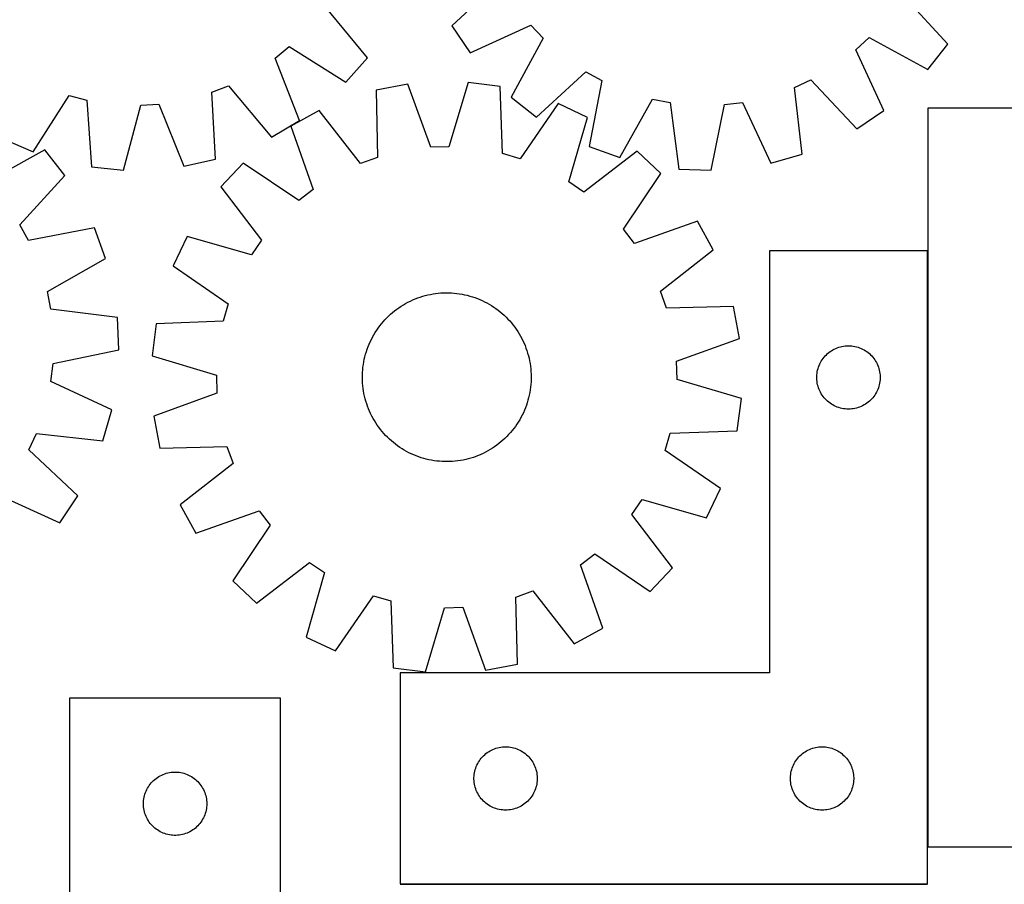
# Model space of a CAD drawing. Header units: millimetres. Extents: x 7 to 1493, y 7 to 2993.
# Tile 12 of 16: x 333 to 800, y 2375 to 2785. Entities that reach past the tile are written whole.
import ezdxf

# ---------------------------------------------------------------- set-up
doc = ezdxf.new("R2010")
doc.units = ezdxf.units.MM
doc.layers.add('COMMON', color=5, linetype='CONTINUOUS', true_color=0x0000ff)
doc.layers.add('CUT', color=7, linetype='CONTINUOUS', true_color=0x000000)

msp = doc.modelspace()

# ---------------------------------------------------------------- linework, layer by layer
at = {"layer": 'COMMON'}
for p, q in [((763.505901, 2675.381411), (763.505901, 2393.009045)), ((513.405901, 2375.28141), (763.405901, 2375.28141))]:
    msp.add_line(p, q, dxfattribs=at)
at = {"layer": 'CUT'}
for p, q in [((561.093428, 2803.630457), (537.950541, 2781.873124)), ((773.021212, 2773.320781), (751.520568, 2796.702335)), ((497.879932, 2766.729238), (477.794738, 2791.337361)), ((537.950541, 2781.873124), (546.535687, 2769.104967)), ((546.535687, 2769.104967), (575.41693, 2782.327997)), ((575.41693, 2782.327997), (581.255461, 2776.048592)), ((454.185154, 2766.642131), (460.797757, 2772.100413)), ((460.797757, 2772.100413), (487.692371, 2755.199097)), ((581.255461, 2776.048592), (565.968653, 2748.204593)), ((729.407525, 2770.658523), (735.686931, 2776.497053)), ((735.686931, 2776.497053), (763.530929, 2761.210245)), ((763.530929, 2761.210245), (773.021212, 2773.320781)), ((742.630555, 2741.777279), (729.407525, 2770.658523)), ((465.682981, 2737.031749), (454.185154, 2766.642131)), ((487.692371, 2755.199097), (497.879932, 2766.729238)), ((578.079189, 2738.714311), (601.460743, 2760.214954)), ((601.460743, 2760.214954), (608.953959, 2756.04709)), ((424.099859, 2750.451334), (432.075521, 2753.599062)), ((432.075521, 2753.599062), (452.431025, 2729.214063)), ((517.098559, 2754.25322), (501.980636, 2751.393331)), ((527.977347, 2724.40985), (517.098559, 2754.25322)), ((545.624665, 2755.105922), (536.547863, 2724.66604)), ((560.886418, 2753.154143), (545.624665, 2755.105922)), ((608.953959, 2756.04709), (603.019609, 2724.84199)), ((700.328791, 2752.722691), (708.105066, 2756.33502)), ((708.105066, 2756.33502), (729.862399, 2733.192133)), ((339.430537, 2722.228419), (356.627586, 2748.934902)), ((356.627586, 2748.934902), (364.93022, 2746.793491)), ((425.884831, 2718.737163), (424.099859, 2750.451334)), ((501.980636, 2751.393331), (502.754525, 2719.638397)), ((562.010652, 2721.409681), (560.886418, 2753.154143)), ((703.979845, 2721.168855), (700.328791, 2752.722691)), ((364.93022, 2746.793491), (367.065026, 2715.100947)), ((382.381204, 2713.636284), (390.483812, 2744.349839)), ((390.483812, 2744.349839), (399.041819, 2744.878892)), ((399.041819, 2744.878892), (410.865674, 2715.397182)), ((565.968653, 2748.204593), (578.079189, 2738.714311)), ((588.279856, 2745.150059), (570.240864, 2719.004897)), ((602.191513, 2738.577666), (588.279856, 2745.150059)), ((617.470072, 2719.558557), (633.063187, 2747.232182)), ((633.063187, 2747.232182), (641.4776, 2745.583838)), ((641.4776, 2745.583838), (645.476604, 2714.07221)), ((660.852482, 2713.512805), (667.130795, 2744.650524)), ((667.130795, 2744.650524), (675.642743, 2745.683052)), ((675.642743, 2745.683052), (689.18365, 2716.949473)), ((475.114196, 2741.767312), (461.619952, 2734.375701)), ((494.682648, 2716.746311), (475.114196, 2741.767312)), ((729.862399, 2733.192133), (742.630555, 2741.777279)), ((1213.605902, 2743.009045), (763.605902, 2743.009045)), ((763.605902, 2743.009045), (763.605902, 2393.009045)), ((452.431025, 2729.214063), (465.682981, 2737.031749)), ((593.451145, 2708.039481), (602.191513, 2738.577666)), ((461.619952, 2734.375701), (472.168779, 2704.414109)), ((325.316592, 2728.354356), (339.430537, 2722.228419)), ((345.001949, 2723.188098), (317.215781, 2707.796426)), ((354.537822, 2711.113427), (345.001949, 2723.188098)), ((536.547863, 2724.66604), (527.977347, 2724.40985)), ((570.240864, 2719.004897), (562.010652, 2721.409681)), ((625.770823, 2722.500292), (600.535422, 2703.20912)), ((603.019609, 2724.84199), (617.470072, 2719.558557)), ((636.970613, 2711.950636), (625.770823, 2722.500292)), ((689.18365, 2716.949473), (703.979845, 2721.168855)), ((410.865674, 2715.397182), (425.884831, 2718.737163)), ((439.043053, 2716.918626), (428.493397, 2705.718836)), ((465.38567, 2699.169225), (439.043053, 2716.918626)), ((502.754525, 2719.638397), (494.682648, 2716.746311)), ((367.065026, 2715.100947), (382.381204, 2713.636284)), ((619.221211, 2685.608018), (636.970613, 2711.950636)), ((645.476604, 2714.07221), (660.852482, 2713.512805)), ((333.12548, 2687.65098), (354.537822, 2711.113427)), ((600.535422, 2703.20912), (593.451145, 2708.039481)), ((428.493397, 2705.718836), (447.784569, 2680.483435)), ((472.168779, 2704.414109), (465.38567, 2699.169225)), ((654.427688, 2689.373737), (624.466096, 2678.82491)), ((661.819299, 2675.879492), (654.427688, 2689.373737)), ((337.321565, 2680.173531), (333.12548, 2687.65098)), ((368.50407, 2686.225483), (337.321565, 2680.173531)), ((373.841945, 2671.795042), (368.50407, 2686.225483)), ((624.466096, 2678.82491), (619.221211, 2685.608018)), ((412.416023, 2682.139526), (405.84363, 2668.227869)), ((442.954208, 2673.399158), (412.416023, 2682.139526)), ((447.784569, 2680.483435), (442.954208, 2673.399158)), ((636.798298, 2656.311041), (661.819299, 2675.879492)), ((763.405901, 2675.381411), (688.405901, 2675.381411)), ((688.405901, 2675.381411), (688.405901, 2475.381411)), ((763.405901, 2375.381411), (763.405901, 2675.381411)), ((346.227304, 2656.097707), (373.841945, 2671.795042)), ((405.84363, 2668.227869), (431.988792, 2650.188877)), ((347.907358, 2647.689569), (346.227304, 2656.097707)), ((531.506858, 2655.268739), (532.758922, 2655.375246)), ((532.758922, 2655.375246), (534.013713, 2655.442373)), ((534.013713, 2655.442373), (535.269993, 2655.470052)), ((535.269993, 2655.470052), (536.526523, 2655.458257)), ((536.526523, 2655.458257), (537.782063, 2655.406999)), ((537.782063, 2655.406999), (539.035373, 2655.316329)), ((639.690384, 2648.239163), (636.798298, 2656.311041)), ((516.031507, 2650.400609), (517.138295, 2650.995611)), ((517.138295, 2650.995611), (518.263226, 2651.555554)), ((518.263226, 2651.555554), (519.40519, 2652.079886)), ((519.40519, 2652.079886), (520.563061, 2652.568089)), ((520.563061, 2652.568089), (521.735695, 2653.019682)), ((521.735695, 2653.019682), (522.921936, 2653.434218)), ((522.921936, 2653.434218), (524.120612, 2653.81129)), ((524.120612, 2653.81129), (525.33054, 2654.150524)), ((525.33054, 2654.150524), (526.550527, 2654.451585)), ((526.550527, 2654.451585), (527.779369, 2654.714178)), ((527.779369, 2654.714178), (529.015853, 2654.938042)), ((529.015853, 2654.938042), (530.258758, 2655.122956)), ((530.258758, 2655.122956), (531.506858, 2655.268739)), ((539.035373, 2655.316329), (540.285216, 2655.186336)), ((540.285216, 2655.186336), (541.53036, 2655.017149)), ((541.53036, 2655.017149), (542.769575, 2654.808934)), ((542.769575, 2654.808934), (544.001638, 2654.561898)), ((544.001638, 2654.561898), (545.225334, 2654.276283)), ((545.225334, 2654.276283), (546.439454, 2653.952372)), ((546.439454, 2653.952372), (547.642801, 2653.590485)), ((547.642801, 2653.590485), (548.834188, 2653.190978)), ((548.834188, 2653.190978), (550.012437, 2652.754246)), ((550.012437, 2652.754246), (551.176387, 2652.280719)), ((551.176387, 2652.280719), (552.324889, 2651.770866)), ((552.324889, 2651.770866), (553.456809, 2651.225189)), ((553.456809, 2651.225189), (554.571031, 2650.644227)), ((379.433839, 2643.809393), (347.907358, 2647.689569)), ((431.988792, 2650.188877), (429.584008, 2641.958665)), ((508.88123, 2645.307485), (509.831568, 2646.129596)), ((509.831568, 2646.129596), (510.807259, 2646.92145)), ((510.807259, 2646.92145), (511.807342, 2647.682266)), ((511.807342, 2647.682266), (512.830829, 2648.411293)), ((512.830829, 2648.411293), (513.876711, 2649.107812)), ((513.876711, 2649.107812), (514.943954, 2649.771136)), ((514.943954, 2649.771136), (516.031507, 2650.400609)), ((554.571031, 2650.644227), (555.666454, 2650.028552)), ((555.666454, 2650.028552), (556.741998, 2649.378774)), ((556.741998, 2649.378774), (557.796601, 2648.695533)), ((557.796601, 2648.695533), (558.829223, 2647.979502)), ((558.829223, 2647.979502), (559.838844, 2647.23139)), ((559.838844, 2647.23139), (560.824468, 2646.451934)), ((560.824468, 2646.451934), (561.785123, 2645.641903)), ((671.445318, 2649.013053), (639.690384, 2648.239163)), ((674.305207, 2633.89513), (671.445318, 2649.013053)), ((380.051208, 2628.435734), (379.433839, 2643.809393)), ((429.584008, 2641.958665), (397.839546, 2640.834431)), ((504.541755, 2640.772481), (505.351785, 2641.733136)), ((505.351785, 2641.733136), (506.191591, 2642.667873)), ((506.191591, 2642.667873), (507.060344, 2643.575769)), ((507.060344, 2643.575769), (507.957185, 2644.45593)), ((507.957185, 2644.45593), (508.88123, 2645.307485)), ((561.785123, 2645.641903), (562.719859, 2644.802097)), ((562.719859, 2644.802097), (563.627756, 2643.933345)), ((563.627756, 2643.933345), (564.507916, 2643.036504)), ((564.507916, 2643.036504), (565.359472, 2642.112458)), ((565.359472, 2642.112458), (566.181583, 2641.162121)), ((397.839546, 2640.834431), (395.887767, 2625.572678)), ((500.965136, 2635.614467), (501.614915, 2636.690011)), ((501.614915, 2636.690011), (502.298156, 2637.744614)), ((502.298156, 2637.744614), (503.014186, 2638.777236)), ((503.014186, 2638.777236), (503.762299, 2639.786857)), ((503.762299, 2639.786857), (504.541755, 2640.772481)), ((566.181583, 2641.162121), (566.973437, 2640.18643)), ((566.973437, 2640.18643), (567.734253, 2639.186347)), ((567.734253, 2639.186347), (568.46328, 2638.16286)), ((568.46328, 2638.16286), (569.159799, 2637.116978)), ((569.159799, 2637.116978), (569.823123, 2636.049735)), ((498.71297, 2631.1244), (499.222823, 2632.272902)), ((499.222823, 2632.272902), (499.7685, 2633.404822)), ((499.7685, 2633.404822), (500.349462, 2634.519044)), ((500.349462, 2634.519044), (500.965136, 2635.614467)), ((569.823123, 2636.049735), (570.452596, 2634.962182)), ((570.452596, 2634.962182), (571.047598, 2633.855394)), ((571.047598, 2633.855394), (571.607541, 2632.730463)), ((571.607541, 2632.730463), (572.131873, 2631.588498)), ((644.461837, 2623.016342), (674.305207, 2633.89513)), ((348.93738, 2622.040074), (380.051208, 2628.435734)), ((497.041316, 2626.387467), (497.403204, 2627.590815)), ((497.403204, 2627.590815), (497.802711, 2628.782201)), ((497.802711, 2628.782201), (498.239443, 2629.96045)), ((498.239443, 2629.96045), (498.71297, 2631.1244)), ((572.131873, 2631.588498), (572.620076, 2630.430628)), ((572.620076, 2630.430628), (573.071669, 2629.257993)), ((573.071669, 2629.257993), (573.486205, 2628.071753)), ((573.486205, 2628.071753), (573.863276, 2626.873077)), ((716.596758, 2627.143208), (717.214584, 2627.606836)), ((717.214584, 2627.606836), (717.855458, 2628.038044)), ((717.855458, 2628.038044), (718.51768, 2628.435689)), ((718.51768, 2628.435689), (719.199494, 2628.798717)), ((719.199494, 2628.798717), (719.899092, 2629.126164)), ((719.899092, 2629.126164), (720.614619, 2629.417163)), ((720.614619, 2629.417163), (721.344178, 2629.670941)), ((721.344178, 2629.670941), (722.085834, 2629.886827)), ((722.085834, 2629.886827), (722.83762, 2630.064246)), ((722.83762, 2630.064246), (723.597542, 2630.202729)), ((723.597542, 2630.202729), (724.363586, 2630.301909)), ((724.363586, 2630.301909), (725.133719, 2630.361522)), ((725.133719, 2630.361522), (725.905901, 2630.381411)), ((725.905901, 2630.381411), (726.678082, 2630.361522)), ((726.678082, 2630.361522), (727.448216, 2630.301909)), ((727.448216, 2630.301909), (728.214259, 2630.202729)), ((728.214259, 2630.202729), (728.974182, 2630.064246)), ((728.974182, 2630.064246), (729.725967, 2629.886827)), ((729.725967, 2629.886827), (730.467623, 2629.670941)), ((730.467623, 2629.670941), (731.197182, 2629.417163)), ((731.197182, 2629.417163), (731.912709, 2629.126164)), ((731.912709, 2629.126164), (732.612308, 2628.798717)), ((732.612308, 2628.798717), (733.294122, 2628.435689)), ((733.294122, 2628.435689), (733.956344, 2628.038044)), ((733.956344, 2628.038044), (734.597217, 2627.606836)), ((734.597217, 2627.606836), (735.215043, 2627.143208)), ((395.887767, 2625.572678), (426.327649, 2616.495876)), ((495.97654, 2621.478373), (496.184754, 2622.717588)), ((496.184754, 2622.717588), (496.431791, 2623.949651)), ((496.431791, 2623.949651), (496.717406, 2625.173347)), ((496.717406, 2625.173347), (497.041316, 2626.387467)), ((573.863276, 2626.873077), (574.20251, 2625.663148)), ((574.20251, 2625.663148), (574.503572, 2624.443161)), ((574.503572, 2624.443161), (574.766165, 2623.21432)), ((574.766165, 2623.21432), (574.990029, 2621.977836)), ((644.718027, 2614.445826), (644.461837, 2623.016342)), ((712.665719, 2622.431062), (713.046181, 2623.103303)), ((713.046181, 2623.103303), (713.460745, 2623.755067)), ((713.460745, 2623.755067), (713.908312, 2624.384625)), ((713.908312, 2624.384625), (714.387694, 2624.990308)), ((714.387694, 2624.990308), (714.89762, 2625.570511)), ((714.89762, 2625.570511), (715.436738, 2626.123694)), ((715.436738, 2626.123694), (716.003619, 2626.64839)), ((716.003619, 2626.64839), (716.596758, 2627.143208)), ((735.215043, 2627.143208), (735.808182, 2626.64839)), ((735.808182, 2626.64839), (736.375063, 2626.123694)), ((736.375063, 2626.123694), (736.914181, 2625.570511)), ((736.914181, 2625.570511), (737.424107, 2624.990308)), ((737.424107, 2624.990308), (737.903489, 2624.384625)), ((737.903489, 2624.384625), (738.351056, 2623.755067)), ((738.351056, 2623.755067), (738.76562, 2623.103303)), ((738.76562, 2623.103303), (739.146083, 2622.431062)), ((347.936949, 2613.524294), (348.93738, 2622.040074)), ((495.58669, 2617.730076), (495.67736, 2618.983386)), ((495.67736, 2618.983386), (495.807353, 2620.23323)), ((495.807353, 2620.23323), (495.97654, 2621.478373)), ((574.990029, 2621.977836), (575.174943, 2620.734931)), ((575.174943, 2620.734931), (575.320726, 2619.48683)), ((575.320726, 2619.48683), (575.427233, 2618.234767)), ((575.427233, 2618.234767), (575.494359, 2616.979976)), ((711.030061, 2617.307386), (711.148931, 2618.070622)), ((711.148931, 2618.070622), (711.306935, 2618.826727)), ((711.306935, 2618.826727), (711.503653, 2619.573695)), ((711.503653, 2619.573695), (711.738562, 2620.309546)), ((711.738562, 2620.309546), (712.011041, 2621.032329)), ((712.011041, 2621.032329), (712.320367, 2621.740127)), ((712.320367, 2621.740127), (712.665719, 2622.431062)), ((739.146083, 2622.431062), (739.491435, 2621.740127)), ((739.491435, 2621.740127), (739.80076, 2621.032329)), ((739.80076, 2621.032329), (740.073239, 2620.309546)), ((740.073239, 2620.309546), (740.308149, 2619.573695)), ((740.308149, 2619.573695), (740.504866, 2618.826727)), ((740.504866, 2618.826727), (740.66287, 2618.070622)), ((740.66287, 2618.070622), (740.781741, 2617.307386)), ((376.721374, 2600.09181), (347.936949, 2613.524294)), ((426.327649, 2616.495876), (426.583838, 2607.92536)), ((495.523637, 2615.218007), (495.535432, 2616.474537)), ((495.551316, 2613.961726), (495.523637, 2615.218007)), ((495.535432, 2616.474537), (495.58669, 2617.730076)), ((495.618442, 2612.706935), (495.551316, 2613.961726)), ((575.510243, 2614.467165), (575.458986, 2613.211626)), ((575.494359, 2616.979976), (575.522039, 2615.723695)), ((575.522039, 2615.723695), (575.510243, 2614.467165)), ((675.157909, 2605.369024), (644.718027, 2614.445826)), ((710.910874, 2615.767629), (710.950638, 2616.539043)), ((710.910874, 2614.995192), (710.910874, 2615.767629)), ((710.950638, 2614.223779), (710.910874, 2614.995192)), ((710.950638, 2616.539043), (711.030061, 2617.307386)), ((711.030061, 2613.455435), (710.950638, 2614.223779)), ((711.148931, 2612.692199), (711.030061, 2613.455435)), ((740.781741, 2613.455435), (740.66287, 2612.692199)), ((740.781741, 2617.307386), (740.861164, 2616.539043)), ((740.861164, 2614.223779), (740.781741, 2613.455435)), ((740.861164, 2616.539043), (740.900928, 2615.767629)), ((740.900928, 2614.995192), (740.861164, 2614.223779)), ((740.900928, 2615.767629), (740.900928, 2614.995192)), ((495.72495, 2611.454871), (495.618442, 2612.706935)), ((495.870732, 2610.206771), (495.72495, 2611.454871)), ((496.055647, 2608.963866), (495.870732, 2610.206771)), ((496.279511, 2607.727382), (496.055647, 2608.963866)), ((575.069136, 2609.463329), (574.860921, 2608.224114)), ((575.238323, 2610.708472), (575.069136, 2609.463329)), ((575.368316, 2611.958316), (575.238323, 2610.708472)), ((575.458986, 2613.211626), (575.368316, 2611.958316)), ((711.306935, 2611.936095), (711.148931, 2612.692199)), ((711.503653, 2611.189126), (711.306935, 2611.936095)), ((711.738562, 2610.453275), (711.503653, 2611.189126)), ((712.011041, 2609.730492), (711.738562, 2610.453275)), ((712.320367, 2609.022695), (712.011041, 2609.730492)), ((712.665719, 2608.33176), (712.320367, 2609.022695)), ((739.491435, 2609.022695), (739.146083, 2608.33176)), ((739.80076, 2609.730492), (739.491435, 2609.022695)), ((740.073239, 2610.453275), (739.80076, 2609.730492)), ((740.308149, 2611.189126), (740.073239, 2610.453275)), ((740.504866, 2611.936095), (740.308149, 2611.189126)), ((740.66287, 2612.692199), (740.504866, 2611.936095)), ((426.583838, 2607.92536), (396.740469, 2597.046572)), ((496.542103, 2606.498541), (496.279511, 2607.727382)), ((496.843165, 2605.278553), (496.542103, 2606.498541)), ((497.182399, 2604.068625), (496.843165, 2605.278553)), ((497.55947, 2602.869949), (497.182399, 2604.068625)), ((574.004359, 2604.554234), (573.642472, 2603.350887)), ((574.32827, 2605.768355), (574.004359, 2604.554234)), ((574.613885, 2606.992051), (574.32827, 2605.768355)), ((574.860921, 2608.224114), (574.613885, 2606.992051)), ((673.20613, 2590.107271), (675.157909, 2605.369024)), ((713.046181, 2607.659519), (712.665719, 2608.33176)), ((713.460745, 2607.007755), (713.046181, 2607.659519)), ((713.908312, 2606.378196), (713.460745, 2607.007755)), ((714.387694, 2605.772513), (713.908312, 2606.378196)), ((714.89762, 2605.192311), (714.387694, 2605.772513)), ((715.436738, 2604.639128), (714.89762, 2605.192311)), ((716.003619, 2604.114432), (715.436738, 2604.639128)), ((716.596758, 2603.619614), (716.003619, 2604.114432)), ((735.808182, 2604.114432), (735.215043, 2603.619614)), ((736.375063, 2604.639128), (735.808182, 2604.114432)), ((736.914181, 2605.192311), (736.375063, 2604.639128)), ((737.424107, 2605.772513), (736.914181, 2605.192311)), ((737.903489, 2606.378196), (737.424107, 2605.772513)), ((738.351056, 2607.007755), (737.903489, 2606.378196)), ((738.76562, 2607.659519), (738.351056, 2607.007755)), ((739.146083, 2608.33176), (738.76562, 2607.659519)), ((372.557805, 2585.279813), (376.721374, 2600.09181)), ((497.974007, 2601.683708), (497.55947, 2602.869949)), ((498.4256, 2600.511074), (497.974007, 2601.683708)), ((498.913803, 2599.353204), (498.4256, 2600.511074)), ((572.332706, 2599.817302), (571.822853, 2598.6688)), ((572.806232, 2600.981252), (572.332706, 2599.817302)), ((573.242965, 2602.159501), (572.806232, 2600.981252)), ((573.642472, 2603.350887), (573.242965, 2602.159501)), ((717.214584, 2603.155986), (716.596758, 2603.619614)), ((717.855458, 2602.724777), (717.214584, 2603.155986)), ((718.51768, 2602.327132), (717.855458, 2602.724777)), ((719.199494, 2601.964104), (718.51768, 2602.327132)), ((719.899092, 2601.636657), (719.199494, 2601.964104)), ((720.614619, 2601.345658), (719.899092, 2601.636657)), ((721.344178, 2601.09188), (720.614619, 2601.345658)), ((722.085834, 2600.875995), (721.344178, 2601.09188)), ((722.83762, 2600.698575), (722.085834, 2600.875995)), ((723.597542, 2600.560092), (722.83762, 2600.698575)), ((724.363586, 2600.460913), (723.597542, 2600.560092)), ((725.133719, 2600.401299), (724.363586, 2600.460913)), ((725.905901, 2600.381411), (725.133719, 2600.401299)), ((726.678082, 2600.401299), (725.905901, 2600.381411)), ((727.448216, 2600.460913), (726.678082, 2600.401299)), ((728.214259, 2600.560092), (727.448216, 2600.460913)), ((728.974182, 2600.698575), (728.214259, 2600.560092)), ((729.725967, 2600.875995), (728.974182, 2600.698575)), ((730.467623, 2601.09188), (729.725967, 2600.875995)), ((731.197182, 2601.345658), (730.467623, 2601.09188)), ((731.912709, 2601.636657), (731.197182, 2601.345658)), ((732.612308, 2601.964104), (731.912709, 2601.636657)), ((733.294122, 2602.327132), (732.612308, 2601.964104)), ((733.956344, 2602.724777), (733.294122, 2602.327132)), ((734.597217, 2603.155986), (733.956344, 2602.724777)), ((735.215043, 2603.619614), (734.597217, 2603.155986)), ((396.740469, 2597.046572), (399.600357, 2581.928649)), ((499.438135, 2598.211239), (498.913803, 2599.353204)), ((499.998078, 2597.086308), (499.438135, 2598.211239)), ((500.59308, 2595.97952), (499.998078, 2597.086308)), ((501.222553, 2594.891967), (500.59308, 2595.97952)), ((501.885876, 2593.824724), (501.222553, 2594.891967)), ((570.080539, 2595.327235), (569.430761, 2594.251691)), ((570.696213, 2596.422658), (570.080539, 2595.327235)), ((571.277176, 2597.53688), (570.696213, 2596.422658)), ((571.822853, 2598.6688), (571.277176, 2597.53688)), ((502.582395, 2592.778842), (501.885876, 2593.824724)), ((503.311423, 2591.755355), (502.582395, 2592.778842)), ((504.072239, 2590.755272), (503.311423, 2591.755355)), ((504.864093, 2589.779581), (504.072239, 2590.755272)), ((566.503921, 2590.169221), (565.69389, 2589.208566)), ((567.283377, 2591.154845), (566.503921, 2590.169221)), ((568.031489, 2592.164466), (567.283377, 2591.154845)), ((568.747519, 2593.197088), (568.031489, 2592.164466)), ((569.430761, 2594.251691), (568.747519, 2593.197088)), ((641.461668, 2588.983037), (673.20613, 2590.107271)), ((337.407442, 2581.022043), (340.990429, 2588.811881)), ((340.990429, 2588.811881), (372.557805, 2585.279813)), ((505.686203, 2588.829243), (504.864093, 2589.779581)), ((506.537759, 2587.905198), (505.686203, 2588.829243)), ((507.41792, 2587.008357), (506.537759, 2587.905198)), ((508.325816, 2586.139605), (507.41792, 2587.008357)), ((509.260553, 2585.299799), (508.325816, 2586.139605)), ((562.164445, 2585.634217), (561.214108, 2584.812106)), ((563.088491, 2586.485772), (562.164445, 2585.634217)), ((563.985332, 2587.365933), (563.088491, 2586.485772)), ((564.854084, 2588.273829), (563.985332, 2587.365933)), ((565.69389, 2589.208566), (564.854084, 2588.273829)), ((639.056884, 2580.752825), (641.461668, 2588.983037)), ((360.632191, 2559.352115), (337.407442, 2581.022043)), ((399.600357, 2581.928649), (431.355292, 2582.702538)), ((431.355292, 2582.702538), (434.247377, 2574.630661)), ((510.221207, 2584.489768), (509.260553, 2585.299799)), ((511.206832, 2583.710312), (510.221207, 2584.489768)), ((512.216453, 2582.9622), (511.206832, 2583.710312)), ((513.249074, 2582.246169), (512.216453, 2582.9622)), ((514.303678, 2581.562928), (513.249074, 2582.246169)), ((515.379222, 2580.913149), (514.303678, 2581.562928)), ((516.474645, 2580.297475), (515.379222, 2580.913149)), ((556.101721, 2581.170566), (555.014169, 2580.541093)), ((557.168965, 2581.833889), (556.101721, 2581.170566)), ((558.214846, 2582.530409), (557.168965, 2581.833889)), ((559.238334, 2583.259436), (558.214846, 2582.530409)), ((560.238416, 2584.020252), (559.238334, 2583.259436)), ((561.214108, 2584.812106), (560.238416, 2584.020252)), ((665.202046, 2562.713833), (639.056884, 2580.752825)), ((517.588867, 2579.716513), (516.474645, 2580.297475)), ((518.720787, 2579.170836), (517.588867, 2579.716513)), ((519.869289, 2578.660983), (518.720787, 2579.170836)), ((521.033239, 2578.187456), (519.869289, 2578.660983)), ((522.211488, 2577.750724), (521.033239, 2578.187456)), ((523.402874, 2577.351217), (522.211488, 2577.750724)), ((524.606221, 2576.98933), (523.402874, 2577.351217)), ((525.820342, 2576.665419), (524.606221, 2576.98933)), ((527.044037, 2576.379804), (525.820342, 2576.665419)), ((528.276101, 2576.132768), (527.044037, 2576.379804)), ((529.515316, 2575.924553), (528.276101, 2576.132768)), ((543.266306, 2576.227524), (542.029823, 2576.00366)), ((544.495148, 2576.490117), (543.266306, 2576.227524)), ((545.715135, 2576.791178), (544.495148, 2576.490117)), ((546.925064, 2577.130412), (545.715135, 2576.791178)), ((548.12374, 2577.507484), (546.925064, 2577.130412)), ((549.30998, 2577.92202), (548.12374, 2577.507484)), ((550.482614, 2578.373613), (549.30998, 2577.92202)), ((551.640485, 2578.861816), (550.482614, 2578.373613)), ((552.78245, 2579.386148), (551.640485, 2578.861816)), ((553.907381, 2579.946091), (552.78245, 2579.386148)), ((555.014169, 2580.541093), (553.907381, 2579.946091)), ((434.247377, 2574.630661), (409.226377, 2555.06221)), ((530.760459, 2575.755366), (529.515316, 2575.924553)), ((532.010303, 2575.625373), (530.760459, 2575.755366)), ((533.263613, 2575.534703), (532.010303, 2575.625373)), ((534.519152, 2575.483445), (533.263613, 2575.534703)), ((535.775682, 2575.47165), (534.519152, 2575.483445)), ((537.031963, 2575.499329), (535.775682, 2575.47165)), ((538.286754, 2575.566456), (537.031963, 2575.499329)), ((539.538817, 2575.672963), (538.286754, 2575.566456)), ((540.786918, 2575.818746), (539.538817, 2575.672963)), ((542.029823, 2576.00366), (540.786918, 2575.818746)), ((658.629652, 2548.802176), (665.202046, 2562.713833)), ((323.164353, 2559.665735), (352.095243, 2546.551683)), ((352.095243, 2546.551683), (360.632191, 2559.352115)), ((623.261107, 2550.458267), (628.091468, 2557.542544)), ((628.091468, 2557.542544), (658.629652, 2548.802176)), ((409.226377, 2555.06221), (416.617987, 2541.567965)), ((416.617987, 2541.567965), (446.57958, 2552.116792)), ((446.57958, 2552.116792), (451.824464, 2545.333684)), ((642.552279, 2525.222866), (623.261107, 2550.458267)), ((451.824464, 2545.333684), (434.075062, 2518.991066)), ((598.876897, 2526.527593), (605.660005, 2531.772477)), ((605.660005, 2531.772477), (632.002623, 2514.023076)), ((445.274853, 2508.44141), (470.510253, 2527.732582)), ((470.510253, 2527.732582), (477.594531, 2522.902221)), ((609.425724, 2496.566001), (598.876897, 2526.527593)), ((632.002623, 2514.023076), (642.552279, 2525.222866)), ((477.594531, 2522.902221), (468.854163, 2492.364036)), ((434.075062, 2518.991066), (445.274853, 2508.44141)), ((482.76582, 2485.791643), (500.804812, 2511.936805)), ((500.804812, 2511.936805), (509.035024, 2509.532021)), ((568.29115, 2511.303305), (576.363028, 2514.195391)), ((569.06504, 2479.54837), (568.29115, 2511.303305)), ((576.363028, 2514.195391), (595.931479, 2489.17439)), ((509.035024, 2509.532021), (510.159258, 2477.787559)), ((525.421011, 2475.83578), (534.497813, 2506.275662)), ((534.497813, 2506.275662), (543.068328, 2506.531852)), ((543.068328, 2506.531852), (553.947117, 2476.688482)), ((468.854163, 2492.364036), (482.76582, 2485.791643)), ((595.931479, 2489.17439), (609.425724, 2496.566001)), ((553.947117, 2476.688482), (569.06504, 2479.54837)), ((510.159258, 2477.787559), (525.421011, 2475.83578)), ((688.405901, 2475.381411), (513.405901, 2475.381411)), ((513.405901, 2475.381411), (513.405901, 2375.381411)), ((456.761987, 2463.404114), (356.761987, 2463.404114)), ((356.761987, 2463.404114), (356.761987, 2213.404114)), ((456.761987, 2288.404114), (456.761987, 2463.404114)), ((552.39762, 2435.570511), (552.936738, 2436.123694)), ((552.936738, 2436.123694), (553.503619, 2436.64839)), ((553.503619, 2436.64839), (554.096758, 2437.143208)), ((554.096758, 2437.143208), (554.714584, 2437.606836)), ((554.714584, 2437.606836), (555.355458, 2438.038044)), ((555.355458, 2438.038044), (556.01768, 2438.435689)), ((556.01768, 2438.435689), (556.699494, 2438.798717)), ((556.699494, 2438.798717), (557.399092, 2439.126164)), ((557.399092, 2439.126164), (558.114619, 2439.417163)), ((558.114619, 2439.417163), (558.844178, 2439.670941)), ((558.844178, 2439.670941), (559.585834, 2439.886827)), ((559.585834, 2439.886827), (560.33762, 2440.064246)), ((560.33762, 2440.064246), (561.097542, 2440.202729)), ((561.097542, 2440.202729), (561.863586, 2440.301909)), ((561.863586, 2440.301909), (562.633719, 2440.361522)), ((562.633719, 2440.361522), (563.405901, 2440.381411)), ((563.405901, 2440.381411), (564.178082, 2440.361522)), ((564.178082, 2440.361522), (564.948216, 2440.301909)), ((564.948216, 2440.301909), (565.714259, 2440.202729)), ((565.714259, 2440.202729), (566.474182, 2440.064246)), ((566.474182, 2440.064246), (567.225967, 2439.886827)), ((567.225967, 2439.886827), (567.967623, 2439.670941)), ((567.967623, 2439.670941), (568.697182, 2439.417163)), ((568.697182, 2439.417163), (569.412709, 2439.126164)), ((569.412709, 2439.126164), (570.112308, 2438.798717)), ((570.112308, 2438.798717), (570.794122, 2438.435689)), ((570.794122, 2438.435689), (571.456344, 2438.038044)), ((571.456344, 2438.038044), (572.097217, 2437.606836)), ((572.097217, 2437.606836), (572.715043, 2437.143208)), ((572.715043, 2437.143208), (573.308182, 2436.64839)), ((573.308182, 2436.64839), (573.875063, 2436.123694)), ((573.875063, 2436.123694), (574.414181, 2435.570511)), ((702.39762, 2435.570511), (702.936738, 2436.123694)), ((702.936738, 2436.123694), (703.503619, 2436.64839)), ((703.503619, 2436.64839), (704.096758, 2437.143208)), ((704.096758, 2437.143208), (704.714584, 2437.606836)), ((704.714584, 2437.606836), (705.355458, 2438.038044)), ((705.355458, 2438.038044), (706.01768, 2438.435689)), ((706.01768, 2438.435689), (706.699494, 2438.798717)), ((706.699494, 2438.798717), (707.399092, 2439.126164)), ((707.399092, 2439.126164), (708.114619, 2439.417163)), ((708.114619, 2439.417163), (708.844178, 2439.670941)), ((708.844178, 2439.670941), (709.585834, 2439.886827)), ((709.585834, 2439.886827), (710.33762, 2440.064246)), ((710.33762, 2440.064246), (711.097542, 2440.202729)), ((711.097542, 2440.202729), (711.863586, 2440.301909)), ((711.863586, 2440.301909), (712.633719, 2440.361522)), ((712.633719, 2440.361522), (713.405901, 2440.381411)), ((713.405901, 2440.381411), (714.178082, 2440.361522)), ((714.178082, 2440.361522), (714.948216, 2440.301909)), ((714.948216, 2440.301909), (715.714259, 2440.202729)), ((715.714259, 2440.202729), (716.474182, 2440.064246)), ((716.474182, 2440.064246), (717.225967, 2439.886827)), ((717.225967, 2439.886827), (717.967623, 2439.670941)), ((717.967623, 2439.670941), (718.697182, 2439.417163)), ((718.697182, 2439.417163), (719.412709, 2439.126164)), ((719.412709, 2439.126164), (720.112308, 2438.798717)), ((720.112308, 2438.798717), (720.794122, 2438.435689)), ((720.794122, 2438.435689), (721.456344, 2438.038044)), ((721.456344, 2438.038044), (722.097217, 2437.606836)), ((722.097217, 2437.606836), (722.715043, 2437.143208)), ((722.715043, 2437.143208), (723.308182, 2436.64839)), ((723.308182, 2436.64839), (723.875063, 2436.123694)), ((723.875063, 2436.123694), (724.414181, 2435.570511)), ((549.511041, 2431.032329), (549.820367, 2431.740127)), ((549.820367, 2431.740127), (550.165719, 2432.431062)), ((550.165719, 2432.431062), (550.546181, 2433.103303)), ((550.546181, 2433.103303), (550.960745, 2433.755067)), ((550.960745, 2433.755067), (551.408312, 2434.384625)), ((551.408312, 2434.384625), (551.887694, 2434.990308)), ((551.887694, 2434.990308), (552.39762, 2435.570511)), ((574.414181, 2435.570511), (574.924107, 2434.990308)), ((574.924107, 2434.990308), (575.403489, 2434.384625)), ((575.403489, 2434.384625), (575.851056, 2433.755067)), ((575.851056, 2433.755067), (576.26562, 2433.103303)), ((576.26562, 2433.103303), (576.646083, 2432.431062)), ((576.646083, 2432.431062), (576.991435, 2431.740127)), ((576.991435, 2431.740127), (577.30076, 2431.032329)), ((699.511041, 2431.032329), (699.820367, 2431.740127)), ((699.820367, 2431.740127), (700.165719, 2432.431062)), ((700.165719, 2432.431062), (700.546181, 2433.103303)), ((700.546181, 2433.103303), (700.960745, 2433.755067)), ((700.960745, 2433.755067), (701.408312, 2434.384625)), ((701.408312, 2434.384625), (701.887694, 2434.990308)), ((701.887694, 2434.990308), (702.39762, 2435.570511)), ((724.414181, 2435.570511), (724.924107, 2434.990308)), ((724.924107, 2434.990308), (725.403489, 2434.384625)), ((725.403489, 2434.384625), (725.851056, 2433.755067)), ((725.851056, 2433.755067), (726.26562, 2433.103303)), ((726.26562, 2433.103303), (726.646083, 2432.431062)), ((726.646083, 2432.431062), (726.991435, 2431.740127)), ((726.991435, 2431.740127), (727.30076, 2431.032329)), ((399.712336, 2426.644296), (400.403271, 2426.989648)), ((400.403271, 2426.989648), (401.111069, 2427.298974)), ((401.111069, 2427.298974), (401.833851, 2427.571453)), ((401.833851, 2427.571453), (402.569702, 2427.806363)), ((402.569702, 2427.806363), (403.316671, 2428.00308)), ((403.316671, 2428.00308), (404.072776, 2428.161084)), ((404.072776, 2428.161084), (404.836012, 2428.279955)), ((404.836012, 2428.279955), (405.604355, 2428.359377)), ((405.604355, 2428.359377), (406.375768, 2428.399142)), ((406.375768, 2428.399142), (407.148206, 2428.399142)), ((407.148206, 2428.399142), (407.919619, 2428.359377)), ((407.919619, 2428.359377), (408.687962, 2428.279955)), ((408.687962, 2428.279955), (409.451198, 2428.161084)), ((409.451198, 2428.161084), (410.207303, 2428.00308)), ((410.207303, 2428.00308), (410.954272, 2427.806363)), ((410.954272, 2427.806363), (411.690123, 2427.571453)), ((411.690123, 2427.571453), (412.412905, 2427.298974)), ((412.412905, 2427.298974), (413.120703, 2426.989648)), ((413.120703, 2426.989648), (413.811638, 2426.644296)), ((548.450638, 2426.539043), (548.530061, 2427.307386)), ((548.530061, 2427.307386), (548.648931, 2428.070622)), ((548.648931, 2428.070622), (548.806935, 2428.826727)), ((548.806935, 2428.826727), (549.003653, 2429.573695)), ((549.003653, 2429.573695), (549.238562, 2430.309546)), ((549.238562, 2430.309546), (549.511041, 2431.032329)), ((577.30076, 2431.032329), (577.573239, 2430.309546)), ((577.573239, 2430.309546), (577.808149, 2429.573695)), ((577.808149, 2429.573695), (578.004866, 2428.826727)), ((578.004866, 2428.826727), (578.16287, 2428.070622)), ((578.16287, 2428.070622), (578.281741, 2427.307386)), ((578.281741, 2427.307386), (578.361164, 2426.539043)), ((698.450638, 2426.539043), (698.530061, 2427.307386)), ((698.530061, 2427.307386), (698.648931, 2428.070622)), ((698.648931, 2428.070622), (698.806935, 2428.826727)), ((698.806935, 2428.826727), (699.003653, 2429.573695)), ((699.003653, 2429.573695), (699.238562, 2430.309546)), ((699.238562, 2430.309546), (699.511041, 2431.032329)), ((727.30076, 2431.032329), (727.573239, 2430.309546)), ((727.573239, 2430.309546), (727.808149, 2429.573695)), ((727.808149, 2429.573695), (728.004866, 2428.826727)), ((728.004866, 2428.826727), (728.16287, 2428.070622)), ((728.16287, 2428.070622), (728.281741, 2427.307386)), ((728.281741, 2427.307386), (728.361164, 2426.539043)), ((394.105354, 2421.454557), (394.536562, 2422.095431)), ((394.536562, 2422.095431), (395.00019, 2422.713257)), ((395.00019, 2422.713257), (395.495008, 2423.306396)), ((395.495008, 2423.306396), (396.019704, 2423.873277)), ((396.019704, 2423.873277), (396.572887, 2424.412395)), ((396.572887, 2424.412395), (397.153089, 2424.922321)), ((397.153089, 2424.922321), (397.758773, 2425.401703)), ((397.758773, 2425.401703), (398.388331, 2425.84927)), ((398.388331, 2425.84927), (399.040095, 2426.263834)), ((399.040095, 2426.263834), (399.712336, 2426.644296)), ((413.811638, 2426.644296), (414.483879, 2426.263834)), ((414.483879, 2426.263834), (415.135643, 2425.84927)), ((415.135643, 2425.84927), (415.765201, 2425.401703)), ((415.765201, 2425.401703), (416.370885, 2424.922321)), ((416.370885, 2424.922321), (416.951087, 2424.412395)), ((416.951087, 2424.412395), (417.50427, 2423.873277)), ((417.50427, 2423.873277), (418.028966, 2423.306396)), ((418.028966, 2423.306396), (418.523784, 2422.713257)), ((418.523784, 2422.713257), (418.987412, 2422.095431)), ((418.987412, 2422.095431), (419.41862, 2421.454557)), ((548.410874, 2425.767629), (548.450638, 2426.539043)), ((548.410874, 2424.995192), (548.410874, 2425.767629)), ((548.450638, 2424.223779), (548.410874, 2424.995192)), ((548.530061, 2423.455435), (548.450638, 2424.223779)), ((548.648931, 2422.692199), (548.530061, 2423.455435)), ((548.806935, 2421.936095), (548.648931, 2422.692199)), ((578.16287, 2422.692199), (578.004866, 2421.936095)), ((578.281741, 2423.455435), (578.16287, 2422.692199)), ((578.361164, 2424.223779), (578.281741, 2423.455435)), ((578.361164, 2426.539043), (578.400928, 2425.767629)), ((578.400928, 2424.995192), (578.361164, 2424.223779)), ((578.400928, 2425.767629), (578.400928, 2424.995192)), ((698.410874, 2425.767629), (698.450638, 2426.539043)), ((698.410874, 2424.995192), (698.410874, 2425.767629)), ((698.450638, 2424.223779), (698.410874, 2424.995192)), ((698.530061, 2423.455435), (698.450638, 2424.223779)), ((698.648931, 2422.692199), (698.530061, 2423.455435)), ((698.806935, 2421.936095), (698.648931, 2422.692199)), ((728.16287, 2422.692199), (728.004866, 2421.936095)), ((728.281741, 2423.455435), (728.16287, 2422.692199)), ((728.361164, 2424.223779), (728.281741, 2423.455435)), ((728.361164, 2426.539043), (728.400928, 2425.767629)), ((728.400928, 2424.995192), (728.361164, 2424.223779)), ((728.400928, 2425.767629), (728.400928, 2424.995192)), ((392.256571, 2417.224181), (392.472456, 2417.965837)), ((392.472456, 2417.965837), (392.726235, 2418.695396)), ((392.726235, 2418.695396), (393.017233, 2419.410923)), ((393.017233, 2419.410923), (393.344681, 2420.110521)), ((393.344681, 2420.110521), (393.707708, 2420.792336)), ((393.707708, 2420.792336), (394.105354, 2421.454557)), ((419.41862, 2421.454557), (419.816266, 2420.792336)), ((419.816266, 2420.792336), (420.179293, 2420.110521)), ((420.179293, 2420.110521), (420.506741, 2419.410923)), ((420.506741, 2419.410923), (420.797739, 2418.695396)), ((420.797739, 2418.695396), (421.051518, 2417.965837)), ((421.051518, 2417.965837), (421.267403, 2417.224181)), ((549.003653, 2421.189126), (548.806935, 2421.936095)), ((549.238562, 2420.453275), (549.003653, 2421.189126)), ((549.511041, 2419.730492), (549.238562, 2420.453275)), ((549.820367, 2419.022695), (549.511041, 2419.730492)), ((550.165719, 2418.33176), (549.820367, 2419.022695)), ((550.546181, 2417.659519), (550.165719, 2418.33176)), ((550.960745, 2417.007755), (550.546181, 2417.659519)), ((576.26562, 2417.659519), (575.851056, 2417.007755)), ((576.646083, 2418.33176), (576.26562, 2417.659519)), ((576.991435, 2419.022695), (576.646083, 2418.33176)), ((577.30076, 2419.730492), (576.991435, 2419.022695)), ((577.573239, 2420.453275), (577.30076, 2419.730492)), ((577.808149, 2421.189126), (577.573239, 2420.453275)), ((578.004866, 2421.936095), (577.808149, 2421.189126)), ((699.003653, 2421.189126), (698.806935, 2421.936095)), ((699.238562, 2420.453275), (699.003653, 2421.189126)), ((699.511041, 2419.730492), (699.238562, 2420.453275)), ((699.820367, 2419.022695), (699.511041, 2419.730492)), ((700.165719, 2418.33176), (699.820367, 2419.022695)), ((700.546181, 2417.659519), (700.165719, 2418.33176)), ((700.960745, 2417.007755), (700.546181, 2417.659519)), ((726.26562, 2417.659519), (725.851056, 2417.007755)), ((726.646083, 2418.33176), (726.26562, 2417.659519)), ((726.991435, 2419.022695), (726.646083, 2418.33176)), ((727.30076, 2419.730492), (726.991435, 2419.022695)), ((727.573239, 2420.453275), (727.30076, 2419.730492)), ((727.808149, 2421.189126), (727.573239, 2420.453275)), ((728.004866, 2421.936095), (727.808149, 2421.189126)), ((391.761987, 2413.404114), (391.781876, 2414.176296)), ((391.781876, 2412.631933), (391.761987, 2413.404114)), ((391.781876, 2414.176296), (391.841489, 2414.946429)), ((391.841489, 2414.946429), (391.940669, 2415.712473)), ((391.940669, 2415.712473), (392.079152, 2416.472395)), ((392.079152, 2416.472395), (392.256571, 2417.224181)), ((421.267403, 2417.224181), (421.444822, 2416.472395)), ((421.444822, 2416.472395), (421.583305, 2415.712473)), ((421.583305, 2415.712473), (421.682485, 2414.946429)), ((421.682485, 2414.946429), (421.742098, 2414.176296)), ((421.742098, 2414.176296), (421.761987, 2413.404114)), ((421.761987, 2413.404114), (421.742098, 2412.631933)), ((551.408312, 2416.378196), (550.960745, 2417.007755)), ((551.887694, 2415.772513), (551.408312, 2416.378196)), ((552.39762, 2415.192311), (551.887694, 2415.772513)), ((552.936738, 2414.639128), (552.39762, 2415.192311)), ((553.503619, 2414.114432), (552.936738, 2414.639128)), ((554.096758, 2413.619614), (553.503619, 2414.114432)), ((554.714584, 2413.155986), (554.096758, 2413.619614)), ((555.355458, 2412.724777), (554.714584, 2413.155986)), ((556.01768, 2412.327132), (555.355458, 2412.724777)), ((571.456344, 2412.724777), (570.794122, 2412.327132)), ((572.097217, 2413.155986), (571.456344, 2412.724777)), ((572.715043, 2413.619614), (572.097217, 2413.155986)), ((573.308182, 2414.114432), (572.715043, 2413.619614)), ((573.875063, 2414.639128), (573.308182, 2414.114432)), ((574.414181, 2415.192311), (573.875063, 2414.639128)), ((574.924107, 2415.772513), (574.414181, 2415.192311)), ((575.403489, 2416.378196), (574.924107, 2415.772513)), ((575.851056, 2417.007755), (575.403489, 2416.378196)), ((701.408312, 2416.378196), (700.960745, 2417.007755)), ((701.887694, 2415.772513), (701.408312, 2416.378196)), ((702.39762, 2415.192311), (701.887694, 2415.772513)), ((702.936738, 2414.639128), (702.39762, 2415.192311)), ((703.503619, 2414.114432), (702.936738, 2414.639128)), ((704.096758, 2413.619614), (703.503619, 2414.114432)), ((704.714584, 2413.155986), (704.096758, 2413.619614)), ((705.355458, 2412.724777), (704.714584, 2413.155986)), ((706.01768, 2412.327132), (705.355458, 2412.724777)), ((721.456344, 2412.724777), (720.794122, 2412.327132)), ((722.097217, 2413.155986), (721.456344, 2412.724777)), ((722.715043, 2413.619614), (722.097217, 2413.155986)), ((723.308182, 2414.114432), (722.715043, 2413.619614)), ((723.875063, 2414.639128), (723.308182, 2414.114432)), ((724.414181, 2415.192311), (723.875063, 2414.639128)), ((724.924107, 2415.772513), (724.414181, 2415.192311)), ((725.403489, 2416.378196), (724.924107, 2415.772513)), ((725.851056, 2417.007755), (725.403489, 2416.378196)), ((391.841489, 2411.8618), (391.781876, 2412.631933)), ((391.940669, 2411.095756), (391.841489, 2411.8618)), ((392.079152, 2410.335833), (391.940669, 2411.095756)), ((392.256571, 2409.584048), (392.079152, 2410.335833)), ((392.472456, 2408.842392), (392.256571, 2409.584048)), ((392.726235, 2408.112833), (392.472456, 2408.842392)), ((393.017233, 2407.397306), (392.726235, 2408.112833)), ((420.797739, 2408.112833), (420.506741, 2407.397306)), ((421.051518, 2408.842392), (420.797739, 2408.112833)), ((421.267403, 2409.584048), (421.051518, 2408.842392)), ((421.444822, 2410.335833), (421.267403, 2409.584048)), ((421.583305, 2411.095756), (421.444822, 2410.335833)), ((421.682485, 2411.8618), (421.583305, 2411.095756)), ((421.742098, 2412.631933), (421.682485, 2411.8618)), ((556.699494, 2411.964104), (556.01768, 2412.327132)), ((557.399092, 2411.636657), (556.699494, 2411.964104)), ((558.114619, 2411.345658), (557.399092, 2411.636657)), ((558.844178, 2411.09188), (558.114619, 2411.345658)), ((559.585834, 2410.875995), (558.844178, 2411.09188)), ((560.33762, 2410.698575), (559.585834, 2410.875995)), ((561.097542, 2410.560092), (560.33762, 2410.698575)), ((561.863586, 2410.460913), (561.097542, 2410.560092)), ((562.633719, 2410.401299), (561.863586, 2410.460913)), ((563.405901, 2410.381411), (562.633719, 2410.401299)), ((564.178082, 2410.401299), (563.405901, 2410.381411)), ((564.948216, 2410.460913), (564.178082, 2410.401299)), ((565.714259, 2410.560092), (564.948216, 2410.460913)), ((566.474182, 2410.698575), (565.714259, 2410.560092)), ((567.225967, 2410.875995), (566.474182, 2410.698575)), ((567.967623, 2411.09188), (567.225967, 2410.875995)), ((568.697182, 2411.345658), (567.967623, 2411.09188)), ((569.412709, 2411.636657), (568.697182, 2411.345658)), ((570.112308, 2411.964104), (569.412709, 2411.636657)), ((570.794122, 2412.327132), (570.112308, 2411.964104)), ((706.699494, 2411.964104), (706.01768, 2412.327132)), ((707.399092, 2411.636657), (706.699494, 2411.964104)), ((708.114619, 2411.345658), (707.399092, 2411.636657)), ((708.844178, 2411.09188), (708.114619, 2411.345658)), ((709.585834, 2410.875995), (708.844178, 2411.09188)), ((710.33762, 2410.698575), (709.585834, 2410.875995)), ((711.097542, 2410.560092), (710.33762, 2410.698575)), ((711.863586, 2410.460913), (711.097542, 2410.560092)), ((712.633719, 2410.401299), (711.863586, 2410.460913)), ((713.405901, 2410.381411), (712.633719, 2410.401299)), ((714.178082, 2410.401299), (713.405901, 2410.381411)), ((714.948216, 2410.460913), (714.178082, 2410.401299)), ((715.714259, 2410.560092), (714.948216, 2410.460913)), ((716.474182, 2410.698575), (715.714259, 2410.560092)), ((717.225967, 2410.875995), (716.474182, 2410.698575)), ((717.967623, 2411.09188), (717.225967, 2410.875995)), ((718.697182, 2411.345658), (717.967623, 2411.09188)), ((719.412709, 2411.636657), (718.697182, 2411.345658)), ((720.112308, 2411.964104), (719.412709, 2411.636657)), ((720.794122, 2412.327132), (720.112308, 2411.964104)), ((393.344681, 2406.697708), (393.017233, 2407.397306)), ((393.707708, 2406.015893), (393.344681, 2406.697708)), ((394.105354, 2405.353672), (393.707708, 2406.015893)), ((394.536562, 2404.712798), (394.105354, 2405.353672)), ((395.00019, 2404.094972), (394.536562, 2404.712798)), ((395.495008, 2403.501833), (395.00019, 2404.094972)), ((396.019704, 2402.934952), (395.495008, 2403.501833)), ((418.028966, 2403.501833), (417.50427, 2402.934952)), ((418.523784, 2404.094972), (418.028966, 2403.501833)), ((418.987412, 2404.712798), (418.523784, 2404.094972)), ((419.41862, 2405.353672), (418.987412, 2404.712798)), ((419.816266, 2406.015893), (419.41862, 2405.353672)), ((420.179293, 2406.697708), (419.816266, 2406.015893)), ((420.506741, 2407.397306), (420.179293, 2406.697708)), ((396.572887, 2402.395834), (396.019704, 2402.934952)), ((397.153089, 2401.885908), (396.572887, 2402.395834)), ((397.758773, 2401.406526), (397.153089, 2401.885908)), ((398.388331, 2400.958959), (397.758773, 2401.406526)), ((399.040095, 2400.544395), (398.388331, 2400.958959)), ((399.712336, 2400.163933), (399.040095, 2400.544395)), ((400.403271, 2399.818581), (399.712336, 2400.163933)), ((401.111069, 2399.509255), (400.403271, 2399.818581)), ((401.833851, 2399.236776), (401.111069, 2399.509255)), ((402.569702, 2399.001866), (401.833851, 2399.236776)), ((403.316671, 2398.805149), (402.569702, 2399.001866)), ((404.072776, 2398.647145), (403.316671, 2398.805149)), ((410.207303, 2398.805149), (409.451198, 2398.647145)), ((410.954272, 2399.001866), (410.207303, 2398.805149)), ((411.690123, 2399.236776), (410.954272, 2399.001866)), ((412.412905, 2399.509255), (411.690123, 2399.236776)), ((413.120703, 2399.818581), (412.412905, 2399.509255)), ((413.811638, 2400.163933), (413.120703, 2399.818581)), ((414.483879, 2400.544395), (413.811638, 2400.163933)), ((415.135643, 2400.958959), (414.483879, 2400.544395)), ((415.765201, 2401.406526), (415.135643, 2400.958959)), ((416.370885, 2401.885908), (415.765201, 2401.406526)), ((416.951087, 2402.395834), (416.370885, 2401.885908)), ((417.50427, 2402.934952), (416.951087, 2402.395834)), ((404.836012, 2398.528274), (404.072776, 2398.647145)), ((405.604355, 2398.448852), (404.836012, 2398.528274)), ((406.375768, 2398.409087), (405.604355, 2398.448852)), ((407.148206, 2398.409087), (406.375768, 2398.409087)), ((407.919619, 2398.448852), (407.148206, 2398.409087)), ((408.687962, 2398.528274), (407.919619, 2398.448852)), ((409.451198, 2398.647145), (408.687962, 2398.528274)), ((763.605902, 2393.009045), (1213.605902, 2393.009045)), ((513.405901, 2375.381411), (763.405901, 2375.381411))]:
    msp.add_line(p, q, dxfattribs=at)

doc.saveas('drawing.dxf')
